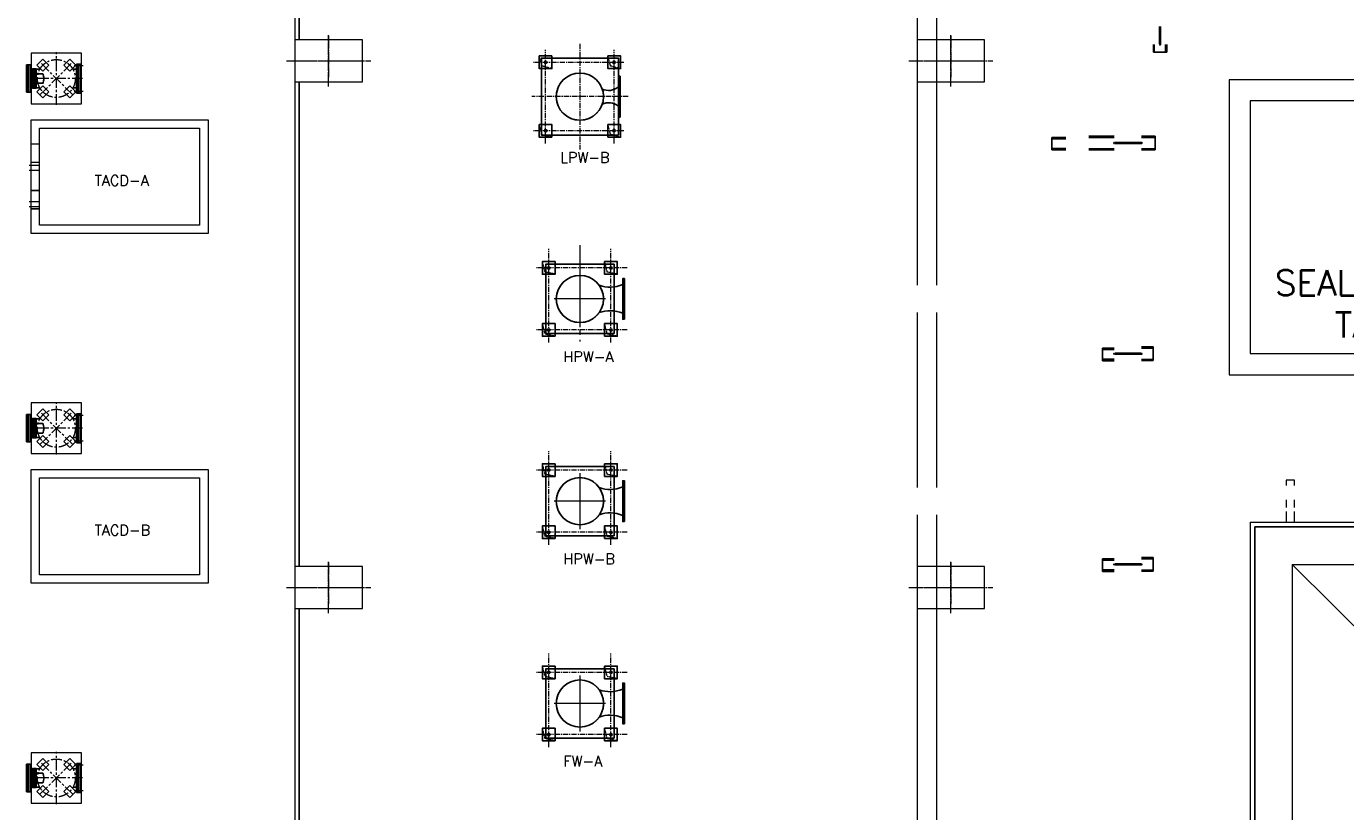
# Model space of a CAD drawing. Header units: inches. Extents: x -4968858 to -265257, y -220693 to 1871410.
# Tile 28 of 225: x -2043127 to -2027479, y 986809 to 996127. Entities that reach past the tile are written whole.
import ezdxf

# ---------------------------------------------------------------- set-up
doc = ezdxf.new("R2010")
doc.units = ezdxf.units.IN
doc.header["$MEASUREMENT"] = 0
for name, pattern in [('CENTER', [2, 1.25, -0.25, 0.25, -0.25]), ('CENTER2', [1.125, 0.75, -0.125, 0.125, -0.125]), ('CL-1', [1.25, 1, -0.125, 0, -0.125]), ('CONTINOUS', [0]), ('HIDDEN', [0.375, 0.25, -0.125])]:
    doc.linetypes.add(name, pattern=pattern)
for name, color, linetype, lineweight in [('01_Dimension', 12, 'Continuous', 13), ('01_WALL', 54, 'Continuous', 15), ('13.CIVIL', 54, 'Continuous', 15), ('14. CENTER LINE', 1, 'CENTER', 5), ('15. CENTER LINE', 1, 'CENTER2', 0), ('17. EQUIPMENT', 40, 'Continuous', 15), ('1_Pockets', 60, 'Continuous', 15), ('1_Text3.5', 2, 'Continuous', 18), ('25. TRASPORT AIR PIPE', 235, 'Continuous', 15), ('CEN', 120, 'CENTER', 13), ('CENTER', 1, 'CL-1', 13)]:
    doc.layers.add(name, color=color, linetype=linetype, lineweight=lineweight)
for name, color, linetype in [('08.SEAL WTR.PIPE', 33, 'Continuous'), ('1', 1, 'Continuous'), ('3', 1, 'Continuous'), ('DWG', 1, 'Continuous'), ('MBL', 2, 'Continuous'), ('text', 7, 'Continuous')]:
    doc.layers.add(name, color=color, linetype=linetype)
doc.styles.add('1_Romans', font='romans.shx', dxfattribs={"width": 0.85})
doc.styles.get("Standard").update_dxf_attribs({"font": 'romans.shx', "height": 1000})
doc.linetypes.add('FENCELINE1', pattern='A,0.25,-0.1,[133,ltypeshp.shx,S=0.1,R=0,X=-0.1,Y=0],-0.1,1', length=1.45)

# ---------------------------------------------------------------- blocks, each defined once
blk = doc.blocks.new('WRWR')
at = {"layer": '13.CIVIL', "ltscale": 1000}
for points in [[(-600, 0), (0, 0), (0, 600), (-600, 600)], [(-459, 388), (-388, 459), (-459, 530), (-530, 459)], [(-141, 388), (-212, 459), (-141, 530), (-70, 459)], [(-459, 212), (-388, 141), (-459, 70), (-530, 141)], [(-141, 212), (-212, 141), (-141, 70), (-70, 141)]]:
    blk.add_lwpolyline(points, close=True, dxfattribs=at)
at = {"layer": '14. CENTER LINE', "ltscale": 100}
for p, q in [((-106, 106), (-494, 494)), ((-494, 106), (-106, 494)), ((-300, -11), (-300, 611)), ((11, 300), (-611, 300))]:
    blk.add_line(p, q, dxfattribs=at)
blk.add_circle((-300, 300), 225, dxfattribs=at)
blk = doc.blocks.new('werwe')
at = {"layer": 'CEN', "ltscale": 5}
for p, q in [((317, 152), (213, 152)), ((317, -153), (213, -153))]:
    blk.add_line(p, q, dxfattribs=at)
at = {"layer": 'DWG'}
for p, q in [((-282, 114), (-263, 114)), ((-282, -114), (-282, 114)), ((-263, -114), (-263, 114)), ((-241, -114), (-260, -114))]:
    blk.add_line(p, q, dxfattribs=at)
at = {"layer": 'MBL', "color": 3}
for p, q in [((-355, -163), (-355, 164)), ((-355, 164), (-333, 164)), ((-333, 164), (-333, -163)), ((-333, 164), (-333, -163)), ((263, 171), (263, -172)), ((285, 171), (263, 171)), ((263, 171), (263, -172)), ((285, -172), (285, 171)), ((-333, -163), (-355, -163)), ((-333, -163), (-355, -163)), ((263, -172), (285, -172)), ((263, -172), (285, -172))]:
    blk.add_line(p, q, dxfattribs=at)
at = {"layer": 'MBL'}
for p, q in [((-330, 164), (-330, -163)), ((-330, 164), (-308, 164)), ((-308, 164), (-308, -163)), ((238, 172), (238, -172)), ((260, 172), (238, 172)), ((260, 172), (260, -172)), ((-308, 110), (-197, 110)), ((-308, -60), (-308, 63)), ((-260, 114), (-241, 114)), ((-260, -114), (-260, 114)), ((-241, -114), (-241, 114)), ((-241, 57), (-160, 57)), ((238, 110), (197, 110)), ((-308, -110), (-197, -110)), ((-263, -114), (-282, -114)), ((-241, -57), (-160, -57)), ((238, -110), (197, -110)), ((-330, -163), (-308, -163)), ((-330, -163), (-308, -163)), ((260, -172), (238, -172)), ((260, -172), (238, -172))]:
    blk.add_line(p, q, dxfattribs=at)
blk.add_ellipse((-160, 0), major_axis=(0, 57.2), ratio=0.178864, start_param=3.14159, end_param=6.283185, dxfattribs=at)
at = {"layer": 'text'}
blk.add_blockref('WRWR', (300, -300), dxfattribs=at)
blk = doc.blocks.new('A$C5E860E7B')
at = {"layer": '13.CIVIL'}
for p, q in [((4500, 10000), (0, 10000)), ((4500, 10000, 0), (4500, -10000, 0)), ((4000, 9500), (500, 9500)), ((2250, 7750, 0), (4000, 9500)), ((4000, 9500), (4000, 5750))]:
    blk.add_line(p, q, dxfattribs=at)
blk = doc.blocks.new('LP WATER PUMP-TOP')
at = {"ltscale": 1000}
for points in [[(-457, -457), (457, -457), (457, 457), (-457, 457)], [(-242, -477), (242, -477), (242, -457), (-242, -457)]]:
    blk.add_lwpolyline(points, close=True, dxfattribs=at)
for centre, start, end in [((-256, -341), 320.8479, 24.775), ((256, -341), 155.225, 219.1521)]:
    blk.add_arc(centre, 183, start, end, dxfattribs=at)
at = {"layer": '14. CENTER LINE', "ltscale": 50}
for p, q in [((-406, -523), (-406, 556)), ((0, -571), (0, 571)), ((0, -571), (0, 571)), ((406, -523), (406, 556)), ((-556, 406), (556, 406)), ((626, 0), (-626, 0)), ((626, 0), (-626, 0)), ((-556, -406), (556, -406))]:
    blk.add_line(p, q, dxfattribs=at)
at = {"layer": '1_Pockets', "linetype": 'HIDDEN'}
for p, q in [((-450, 448), (-332, 482)), ((363, 448), (482, 482)), ((-482, 332), (-450, 448)), ((332, 332), (363, 448)), ((-482, -482), (-450, -365)), ((-450, -365), (-332, -332)), ((332, -482), (363, -365)), ((363, -365), (482, -332))]:
    blk.add_line(p, q, dxfattribs=at)
for points in [[(-482, 332), (-332, 332), (-332, 482), (-482, 482)], [(482, 332), (332, 332), (332, 482), (482, 482)], [(-482, -332), (-332, -332), (-332, -482), (-482, -482)], [(482, -332), (332, -332), (332, -482), (482, -482)]]:
    blk.add_lwpolyline(points, close=True, dxfattribs=at)
blk.add_circle((0, 0), 280, dxfattribs=at)
at = {"layer": 'Defpoints', "ltscale": 1000}
for centre in [(-406, 406), (406, 406), (-406, -406), (406, -406)]:
    blk.add_circle(centre, 14, dxfattribs=at)
at = {"layer": 'text', "ltscale": 1000}
for points in [[(-482, 332), (-332, 332), (-332, 482), (-482, 482)], [(482, 332), (332, 332), (332, 482), (482, 482)], [(-482, -332), (-332, -332), (-332, -482), (-482, -482)], [(482, -332), (332, -332), (332, -482), (482, -482)]]:
    blk.add_lwpolyline(points, close=True, dxfattribs=at)
blk.add_circle((0, 0), 280, dxfattribs=at)
blk = doc.blocks.new('A$C530C1617')
at = {"ltscale": 1000, "elevation": 0}
blk.add_lwpolyline([(108, 155), (929, 155), (929, 967), (108, 967)], close=True, dxfattribs=at)
at = {"layer": '14. CENTER LINE', "ltscale": 50}
for p, q in [((150, 0), (150, 1080)), ((887, 0), (887, 1080)), ((0, 930), (1113, 930)), ((0, 193), (1113, 193))]:
    blk.add_line(p, q, dxfattribs=at)
at = {"layer": '14. CENTER LINE', "ltscale": 1000}
for p, q in [((518, 257), (518, 866)), ((518, 257), (518, 866)), ((518, 257), (518, 866)), ((518, 257), (518, 866)), ((852, 561), (185, 561)), ((852, 561), (185, 561)), ((852, 561), (185, 561)), ((852, 561), (185, 561))]:
    blk.add_line(p, q, dxfattribs=at)
at = {"layer": '1_Pockets', "linetype": 'HIDDEN'}
for p, q in [((75, 855), (100, 973)), ((100, 973), (225, 1005)), ((812, 855), (837, 973)), ((837, 973), (962, 1005)), ((75, 118), (100, 236)), ((100, 236), (225, 268)), ((812, 118), (837, 236)), ((837, 236), (962, 268))]:
    blk.add_line(p, q, dxfattribs=at)
at = {"layer": '1_Pockets', "linetype": 'HIDDEN', "elevation": 0}
for points in [[(75, 855), (225, 855), (225, 1005), (75, 1005)], [(962, 855), (812, 855), (812, 1005), (962, 1005)], [(75, 268), (225, 268), (225, 118), (75, 118)], [(962, 268), (812, 268), (812, 118), (962, 118)]]:
    blk.add_lwpolyline(points, close=True, dxfattribs=at)
at = {"layer": '1_Pockets', "linetype": 'HIDDEN'}
blk.add_circle((518, 561, 0), 280, dxfattribs=at)
at = {"layer": 'Defpoints', "ltscale": 1000, "elevation": 0}
blk.add_lwpolyline([(277, 33), (760, 33), (760, 53), (277, 53)], close=True, dxfattribs=at)
at = {"layer": 'Defpoints', "ltscale": 1000}
for centre in [(150, 930, 0), (887, 930, 0), (150, 193, 0), (887, 193, 0)]:
    blk.add_circle(centre, 14, dxfattribs=at)
for centre, start, end in [((-3, 203, 0), 336.9335, 19.9183), ((1040, 203, 0), 160.0817, 203.0665)]:
    blk.add_arc(centre, 382, start, end, dxfattribs=at)
at = {"layer": 'text', "ltscale": 1000, "elevation": 0}
for points in [[(75, 855), (225, 855), (225, 1005), (75, 1005)], [(962, 855), (812, 855), (812, 1005), (962, 1005)], [(75, 268), (225, 268), (225, 118), (75, 118)], [(962, 268), (812, 268), (812, 118), (962, 118)]]:
    blk.add_lwpolyline(points, close=True, dxfattribs=at)
at = {"layer": 'text', "ltscale": 1000}
blk.add_circle((518, 561, 0), 280, dxfattribs=at)
blk = doc.blocks.new('A$C1F1B71E3')
for p, q in [((40536.4, 36404.7), (40548.4, 36404.7)), ((40159.8, 35148.6), (40159.8, 35160.6)), ((40159.8, 32648.5), (40159.8, 32660.5)), ((40159.8, 30148.5), (40159.8, 30160.5))]:
    blk.add_line(p, q)
at = {"layer": '01_Dimension', "color": 0}
for points in [[(42135.7, 31088.8), (42135.7, 31154.8), (42035.7, 31154.8), (42035.7, 31088.8)], [(42035.7, 30920.8), (42035.7, 30828.8)], [(42135.7, 30828.8), (42135.7, 30920.8)], [(42035.7, 30780.8), (42035.7, 30654.8), (42135.7, 30654.8), (42135.7, 30780.8)]]:
    blk.add_lwpolyline(points, dxfattribs=at)
at = {"layer": '01_WALL'}
for p, q in [((30279.8, 47254.8), (30279.8, 19954.8)), ((37659.8, 38068.3), (37659.8, 33466.5)), ((37889.8, 38068.3), (37889.8, 33466.5)), ((37659.8, 33142.5), (37659.8, 31066.5)), ((37889.8, 33142.5), (37889.8, 31066.5)), ((37659.8, 30742.5), (37659.8, 11854.8)), ((37889.8, 30742.5), (37889.8, 11854.8))]:
    blk.add_line(p, q, dxfattribs=at)
at = {"layer": '08.SEAL WTR.PIPE', "linetype": 'FENCELINE1', "ltscale": 300}
for p, q in [((30329.9, 36379.8), (30329.8, 40959.8)), ((30329.9, 30129.8), (30329.8, 35879.8)), ((54423.2, 30599.8), (41665.7, 30599.8)), ((41665.7, 25935.5), (41665.7, 30599.8)), ((30329.9, 26504.8), (30329.8, 29629.8))]:
    blk.add_line(p, q, dxfattribs=at)
at = {"layer": '1', "ltscale": 200}
for p, q in [((40536.4, 36535.5), (40536.4, 36328)), ((40548.4, 36535.5), (40548.4, 36328)), ((40003.6, 35160.6), (40316.1, 35160.6)), ((40003.6, 35148.6), (40316.1, 35148.6)), ((40003.6, 32660.5), (40316.1, 32660.5)), ((40003.6, 32648.5), (40316.1, 32648.5)), ((40003.6, 30160.5), (40316.1, 30160.5)), ((40003.6, 30148.5), (40316.1, 30148.5))]:
    blk.add_line(p, q, dxfattribs=at)
at = {"layer": '1', "lineweight": -2}
for p, q in [((40462.2, 36234.5), (40462.2, 36322.3)), ((40623, 36234.5), (40623, 36322.3)), ((40623, 36234.5), (40462.2, 36234.5)), ((39423.3, 35221.8), (39259.9, 35221.8)), ((39259.9, 35221.8), (39259.9, 35071.8)), ((39997.8, 35235.2), (39696.4, 35235.2)), ((40485.1, 35235.2), (40321.8, 35235.2)), ((40485.1, 35235.2), (40485.1, 35074.4)), ((39423.3, 35071.8), (39259.9, 35071.8)), ((39997.8, 35074.4), (39696.4, 35074.4)), ((40485.1, 35074.4), (40321.8, 35074.4)), ((39997.8, 32721.7), (39859.9, 32721.7)), ((39859.9, 32721.7), (39859.9, 32571.7)), ((40459.6, 32735.1), (40321.8, 32735.1)), ((40459.6, 32735.1), (40459.6, 32574.3)), ((39997.8, 32571.7), (39859.9, 32571.7)), ((40459.6, 32574.3), (40321.8, 32574.3)), ((39997.8, 30221.7), (39859.9, 30221.7)), ((39859.9, 30221.7), (39859.9, 30071.7)), ((40459.6, 30235.1), (40321.8, 30235.1)), ((40459.6, 30235.1), (40459.6, 30074.3)), ((39997.8, 30071.7), (39859.9, 30071.7)), ((40459.6, 30074.3), (40321.8, 30074.3))]:
    blk.add_line(p, q, dxfattribs=at)
at = {"layer": '1'}
for centre, start, end in [((40542.4, 36322.3), 180, 0), ((39997.8, 35154.6), 90, 270), ((40321.8, 35154.6), 270, 90), ((39997.8, 32654.5), 90, 270), ((40321.8, 32654.5), 270, 90), ((39997.8, 30154.5), 90, 270), ((40321.8, 30154.5), 270, 90)]:
    blk.add_arc(centre, 6, start, end, dxfattribs=at)
at = {"layer": '13.CIVIL'}
blk.add_line((30279.8, 47654.8), (30279.8, 17154.8), dxfattribs=at)
for points in [[(30279.8, 36379.8), (30279.8, 35879.8), (31079.8, 35879.8), (31079.8, 36379.8)], [(30279.8, 36379.8), (30279.8, 35879.8), (31079.8, 35879.8), (31079.8, 36379.8)], [(37659.8, 36379.8), (37659.8, 35879.8), (38459.8, 35879.8), (38459.8, 36379.8)], [(37659.8, 36379.8), (37659.8, 35879.8), (38459.8, 35879.8), (38459.8, 36379.8)], [(41360.7, 32404.8), (44860.7, 32404.8), (44860.7, 35904.8), (41360.7, 35904.8)], [(41610.7, 32654.8), (44610.7, 32654.8), (44610.7, 35654.8), (41610.7, 35654.8)], [(27149.8, 34081.3), (27149.8, 35431.3), (29249.8, 35431.3), (29249.8, 34081.3)], [(27149.8, 29931.3), (27149.8, 31281.3), (29249.8, 31281.3), (29249.8, 29931.3)], [(30279.8, 30129.8), (30279.8, 29629.8), (31079.8, 29629.8), (31079.8, 30129.8)], [(30279.8, 30129.8), (30279.8, 29629.8), (31079.8, 29629.8), (31079.8, 30129.8)], [(37659.8, 30129.8), (37659.8, 29629.8), (38459.8, 29629.8), (38459.8, 30129.8)], [(37659.8, 30129.8), (37659.8, 29629.8), (38459.8, 29629.8), (38459.8, 30129.8)]]:
    blk.add_lwpolyline(points, close=True, dxfattribs=at)
at = {"layer": '15. CENTER LINE', "ltscale": 500}
blk.add_line((33659.8, 33942), (33659.8, 32800.7), dxfattribs=at)
at = {"layer": '17. EQUIPMENT'}
for p, q in [((27249.8, 34887.1), (27128.8, 34887.1)), ((27249.8, 34826.8), (27128.8, 34826.8)), ((27249.8, 34457.1), (27128.8, 34457.1)), ((27249.8, 34396.8), (27128.8, 34396.8))]:
    blk.add_line(p, q, dxfattribs=at)
for points in [[(27249.8, 34181.3), (27249.8, 35331.3), (29149.8, 35331.3), (29149.8, 34181.3)], [(27249.8, 30031.3), (27249.8, 31181.3), (29149.8, 31181.3), (29149.8, 30031.3)]]:
    blk.add_lwpolyline(points, close=True, dxfattribs=at)
at = {"layer": '25. TRASPORT AIR PIPE'}
for p, q in [((27249.8, 35140.8), (27146.8, 35140.8)), ((27249.8, 35140.8), (27146.8, 35140.8)), ((27249.8, 34921.8), (27146.8, 34921.8)), ((27249.8, 34921.8), (27146.8, 34921.8))]:
    blk.add_line(p, q, dxfattribs=at)
at = {"layer": '3', "lineweight": -2}
for p, q in [((40473, 36234.5), (40473, 36322.3)), ((40607, 36234.5), (40607, 36322.3)), ((39997.8, 35219.2), (39696.4, 35219.2)), ((40485.1, 35219.2), (40321.8, 35219.2)), ((39423.3, 35205.8), (39259.9, 35205.8)), ((39423.3, 35087.8), (39259.9, 35087.8)), ((39997.8, 35085.2), (39696.4, 35085.2)), ((40485.1, 35085.2), (40321.8, 35085.2)), ((39997.8, 32705.7), (39859.9, 32705.7)), ((40459.6, 32719.1), (40321.8, 32719.1)), ((39997.8, 32587.7), (39859.9, 32587.7)), ((40459.6, 32585.1), (40321.8, 32585.1)), ((39997.8, 30205.7), (39859.9, 30205.7)), ((40459.6, 30219.1), (40321.8, 30219.1)), ((39997.8, 30087.7), (39859.9, 30087.7)), ((40459.6, 30085.1), (40321.8, 30085.1))]:
    blk.add_line(p, q, dxfattribs=at)
at = {"layer": 'CENTER', "ltscale": 150}
for p, q in [((30679.8, 35823.6), (30679.8, 36436.1)), ((30679.8, 35823.6), (30679.8, 36436.1)), ((30679.8, 36424.8), (30679.8, 35934.8)), ((38059.8, 35823.6), (38059.8, 36436.1)), ((38059.8, 35823.6), (38059.8, 36436.1)), ((38059.8, 36424.8), (38059.8, 35934.8)), ((30179.8, 36129.8), (31179.8, 36129.8)), ((30179.8, 36129.8), (31179.8, 36129.8)), ((30201.2, 36129.8), (31001.2, 36129.8)), ((30201.2, 36129.8), (31001.2, 36129.8)), ((37559.8, 36129.8), (38559.8, 36129.8)), ((37559.8, 36129.8), (38559.8, 36129.8)), ((37581.2, 36129.8), (38381.2, 36129.8)), ((37581.2, 36129.8), (38381.2, 36129.8)), ((30679.8, 29573.6), (30679.8, 30186.1)), ((30679.8, 29573.6), (30679.8, 30186.1)), ((30679.8, 30174.8), (30679.8, 29684.8)), ((38059.8, 29573.6), (38059.8, 30186.1)), ((38059.8, 29573.6), (38059.8, 30186.1)), ((38059.8, 30174.8), (38059.8, 29684.8)), ((30179.8, 29879.8), (30979.8, 29879.8)), ((30179.8, 29879.8), (30979.8, 29879.8)), ((30179.8, 29879.8), (31179.8, 29879.8)), ((30179.8, 29879.8), (31179.8, 29879.8)), ((30201.2, 29879.8), (31001.2, 29879.8)), ((30201.2, 29879.8), (31001.2, 29879.8)), ((37559.8, 29879.8), (38359.8, 29879.8)), ((37559.8, 29879.8), (38359.8, 29879.8)), ((37559.8, 29879.8), (38559.8, 29879.8)), ((37559.8, 29879.8), (38559.8, 29879.8)), ((37581.2, 29879.8), (38381.2, 29879.8)), ((37581.2, 29879.8), (38381.2, 29879.8))]:
    blk.add_line(p, q, dxfattribs=at)
at = {"layer": 'MBL', "color": 3}
for p, q in [((27249.8, 34590.8), (27146.8, 34590.8)), ((27249.8, 34590.8), (27146.8, 34590.8)), ((27249.8, 34590.8), (27146.8, 34590.8)), ((27249.8, 34590.8), (27146.8, 34590.8)), ((27249.8, 34371.8), (27146.8, 34371.8)), ((27249.8, 34371.8), (27146.8, 34371.8)), ((27249.8, 34371.8), (27146.8, 34371.8)), ((27249.8, 34371.8), (27146.8, 34371.8))]:
    blk.add_line(p, q, dxfattribs=at)
at = {"rotation": 90}
for name, p in [('LP WATER PUMP-TOP', (33659.8, 35705.2)), ('A$C5E860E7B', (51610.7, 26154.8))]:
    blk.add_blockref(name, p, dxfattribs=at)
at = {"ltscale": 1000, "rotation": 90}
for p in [(34221.2, 32786), (34221.2, 30386), (34221.2, 27985.6)]:
    blk.add_blockref('A$C530C1617', p, dxfattribs=at)
at = {"layer": 'text'}
for p in [(27449.8, 35919.8), (27449.8, 31769.8), (27449.8, 27619.8)]:
    blk.add_blockref('werwe', p, dxfattribs=at)
at = {"insert": (43110.7, 33245.6), "char_height": 300, "attachment_point": 5}
blk.add_mtext('\\A1;SEAL WATER\\PTANK', dxfattribs=at)
at = {"layer": '1_Text3.5', "style": '1_Romans'}
for s, p in [('LPW-B', (33427.7, 34919.5)), ('TACD-A', (27903.5, 34647.5)), ('HPW-A', (33465.7, 32556.7)), ('TACD-B', (27903.5, 30497.5)), ('HPW-B', (33465.7, 30156.7)), ('FW-A', (33465.7, 27756.4))]:
    blk.add_text(s, height=125, dxfattribs=at).set_placement(p)
blk = doc.blocks.new('AHP BLOCK')
at = {"xscale": 0.001, "yscale": 0.001, "zscale": 0.001}
blk.add_blockref('A$C1F1B71E3', (-166.115, 61.839), dxfattribs=at)

msp = doc.modelspace()

# ---------------------------------------------------------------- block references
at = {"color": 1, "linetype": 'CONTINOUS', "lineweight": 15, "xscale": 1000, "yscale": 1000, "zscale": 1000}
msp.add_blockref('AHP BLOCK', (-1904106.5, 897749.5), dxfattribs=at)

doc.saveas('drawing.dxf')
